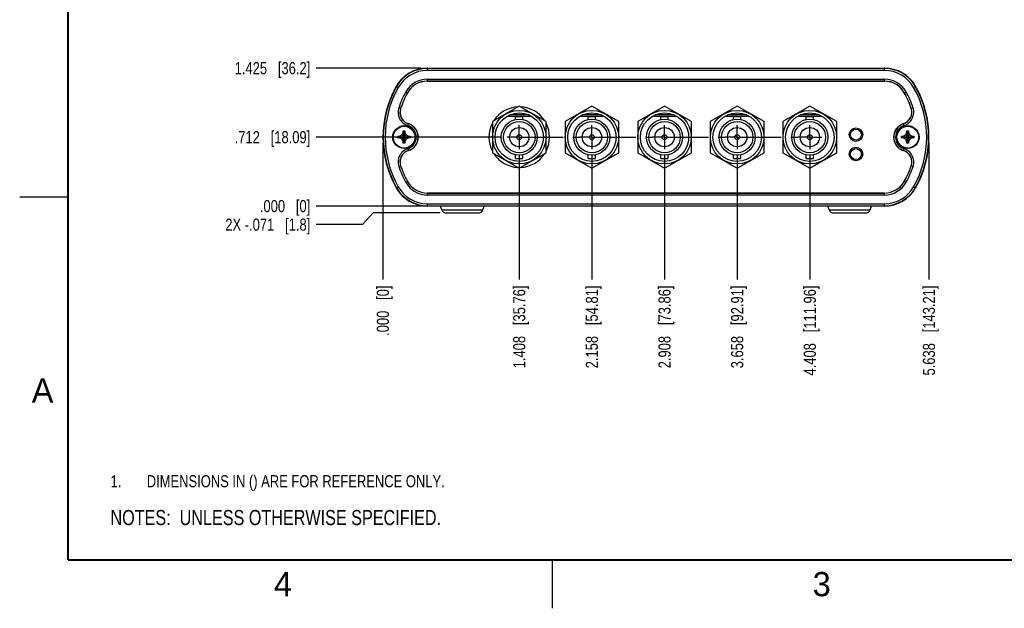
# Model space of a CAD drawing. Header units: inches. Extents: x 0 to 22, y 0 to 17.
# Tile 1 of 10: x 0 to 10.2, y 0 to 6.1. Entities that reach past the tile are written whole.
import ezdxf

# ---------------------------------------------------------------- set-up
doc = ezdxf.new("R2010")
doc.units = ezdxf.units.IN
doc.header["$LTSCALE"] = 1.21
doc.header["$MEASUREMENT"] = 0
doc.linetypes.add('CENTER', pattern=[0.6, 0.375, -0.075, 0.075, -0.075])
doc.layers.get('0').update_dxf_attribs({"linetype": 'CONTINUOUS'})
for name, color, linetype in [('02___PRT_ALL_AXES', 7, 'CONTINUOUS'), ('DETAIL', 7, 'CONTINUOUS'), ('DIMENSIONS', 7, 'CONTINUOUS')]:
    doc.layers.add(name, color=color, linetype=linetype)
doc.styles.get("Standard").update_dxf_attribs({"font": 'txt', "width": 0.8})
doc.styles.add('TEXTSTYLE_2', font='txt')
doc.dimstyles.new('DIMSTYLE_1', dxfattribs={"dimtxt": 0.125, "dimasz": 0.18, "dimexe": 0.18, "dimexo": 0.0625, "dimgap": 0.09, "dimtad": 0, "dimtih": 1, "dimtoh": 1, "dimdec": 3, "dimzin": 4, "dimdsep": 46, "dimtxsty": 'STANDARD', "dimblk": '_FILLED', "dimblk1": '_FILLED', "dimblk2": '_FILLED', "dimcen": 0.09, "dimadec": 0, "dimazin": 0, "dimtp": 0.01, "dimtm": 0.01, "dimtfac": 1, "dimtdec": 3, "dimtofl": 0, "dimtmove": 0, "dimatfit": 3, "dimldrblk": '_FILLED', "dimfxl": 1, "dimtolj": 1, "dimtzin": 4, "dimarcsym": 0})

# ---------------------------------------------------------------- blocks, each defined once
blk = doc.blocks.new('*D0')
at = {"layer": 'DIMENSIONS', "color": 2, "linetype": 'CONTINUOUS'}
blk.add_line((4.146, 5.58), (3.062, 5.58), dxfattribs=at)
at = {"layer": 'DIMENSIONS', "color": 2, "linetype": 'CONTINUOUS', "insert": (3, 5.642), "char_height": 0.125, "width": 1.225, "attachment_point": 3, "line_spacing_factor": 0.9}
blk.add_mtext('1.425{\\Ftxt.shx;\\W1.000000;\\H0.125000; }[36.2]', dxfattribs=at)
blk = doc.blocks.new('_FILLED')
at = {"color": 0, "linetype": 'BYBLOCK'}
blk.add_solid([(0, 0), (-1, 0.174), (-1, -0.174)], dxfattribs=at)
blk = doc.blocks.new('*D1')
at = {"layer": 'DIMENSIONS', "color": 2, "linetype": 'CONTINUOUS'}
blk.add_line((4.146, 4.155), (3.062, 4.155), dxfattribs=at)
at = {"layer": 'DIMENSIONS', "color": 2, "linetype": 'CONTINUOUS', "insert": (3, 4.217), "char_height": 0.125, "width": 0.825, "attachment_point": 3, "line_spacing_factor": 0.9}
blk.add_mtext('.000{\\Ftxt.shx;\\W1.000000;\\H0.125000; }[0]', dxfattribs=at)
blk = doc.blocks.new('*D2')
at = {"layer": 'DIMENSIONS', "color": 2, "linetype": 'CONTINUOUS'}
blk.add_line((4.97, 4.867), (3.062, 4.867), dxfattribs=at)
at = {"layer": 'DIMENSIONS', "color": 2, "linetype": 'CONTINUOUS', "insert": (3, 4.929), "char_height": 0.125, "width": 1.225, "attachment_point": 3, "line_spacing_factor": 0.9}
blk.add_mtext('.712{\\Ftxt.shx;\\W1.000000;\\H0.125000; }[18.09]', dxfattribs=at)
blk = doc.blocks.new('*D3')
at = {"layer": 'DIMENSIONS', "color": 2, "linetype": 'CONTINUOUS'}
for p, q in [((3.651, 4.084), (3.54, 3.964)), ((4.342, 4.084), (3.651, 4.084)), ((3.54, 3.964), (3.062, 3.964))]:
    blk.add_line(p, q, dxfattribs=at)
at = {"layer": 'DIMENSIONS', "color": 2, "linetype": 'CONTINUOUS', "insert": (3, 4.026), "char_height": 0.125, "width": 1.425, "attachment_point": 3, "line_spacing_factor": 0.9}
blk.add_mtext('2X -.071{\\Ftxt.shx;\\W1.000000;\\H0.125000; }[1.8]', dxfattribs=at)
blk = doc.blocks.new('*D12')
at = {"layer": 'DIMENSIONS', "color": 2, "linetype": 'CONTINUOUS'}
blk.add_line((9.388, 4.805), (9.388, 3.396), dxfattribs=at)
at = {"layer": 'DIMENSIONS', "color": 2, "linetype": 'CONTINUOUS', "insert": (9.325, 3.334), "char_height": 0.125, "width": 1.425, "attachment_point": 3, "rotation": 90, "line_spacing_factor": 0.9}
blk.add_mtext('5.638{\\Ftxt.shx;\\W1.000000;\\H0.125000; }[143.21]', dxfattribs=at)
blk = doc.blocks.new('*D13')
at = {"layer": 'DIMENSIONS', "color": 2, "linetype": 'CONTINUOUS'}
blk.add_line((3.75, 4.805), (3.75, 3.396), dxfattribs=at)
at = {"layer": 'DIMENSIONS', "color": 2, "linetype": 'CONTINUOUS', "insert": (3.687, 3.334), "char_height": 0.125, "width": 0.825, "attachment_point": 3, "rotation": 90, "line_spacing_factor": 0.9}
blk.add_mtext('.000{\\Ftxt.shx;\\W1.000000;\\H0.125000; }[0]', dxfattribs=at)
blk = doc.blocks.new('*D14')
at = {"layer": 'DIMENSIONS', "color": 2, "linetype": 'CONTINUOUS'}
blk.add_line((5.158, 4.679), (5.158, 3.396), dxfattribs=at)
at = {"layer": 'DIMENSIONS', "color": 2, "linetype": 'CONTINUOUS', "insert": (5.095, 3.334), "char_height": 0.125, "width": 1.325, "attachment_point": 3, "rotation": 90, "line_spacing_factor": 0.9}
blk.add_mtext('1.408{\\Ftxt.shx;\\W1.000000;\\H0.125000; }[35.76]', dxfattribs=at)
blk = doc.blocks.new('*D15')
at = {"layer": 'DIMENSIONS', "color": 2, "linetype": 'CONTINUOUS'}
blk.add_line((5.908, 4.679), (5.908, 3.396), dxfattribs=at)
at = {"layer": 'DIMENSIONS', "color": 2, "linetype": 'CONTINUOUS', "insert": (5.845, 3.334), "char_height": 0.125, "width": 1.325, "attachment_point": 3, "rotation": 90, "line_spacing_factor": 0.9}
blk.add_mtext('2.158{\\Ftxt.shx;\\W1.000000;\\H0.125000; }[54.81]', dxfattribs=at)
blk = doc.blocks.new('*D16')
at = {"layer": 'DIMENSIONS', "color": 2, "linetype": 'CONTINUOUS'}
blk.add_line((6.658, 4.679), (6.658, 3.396), dxfattribs=at)
at = {"layer": 'DIMENSIONS', "color": 2, "linetype": 'CONTINUOUS', "insert": (6.595, 3.334), "char_height": 0.125, "width": 1.325, "attachment_point": 3, "rotation": 90, "line_spacing_factor": 0.9}
blk.add_mtext('2.908{\\Ftxt.shx;\\W1.000000;\\H0.125000; }[73.86]', dxfattribs=at)
blk = doc.blocks.new('*D17')
at = {"layer": 'DIMENSIONS', "color": 2, "linetype": 'CONTINUOUS'}
blk.add_line((7.408, 4.679), (7.408, 3.396), dxfattribs=at)
at = {"layer": 'DIMENSIONS', "color": 2, "linetype": 'CONTINUOUS', "insert": (7.345, 3.334), "char_height": 0.125, "width": 1.325, "attachment_point": 3, "rotation": 90, "line_spacing_factor": 0.9}
blk.add_mtext('3.658{\\Ftxt.shx;\\W1.000000;\\H0.125000; }[92.91]', dxfattribs=at)
blk = doc.blocks.new('*D18')
at = {"layer": 'DIMENSIONS', "color": 2, "linetype": 'CONTINUOUS'}
blk.add_line((8.158, 4.679), (8.158, 3.396), dxfattribs=at)
at = {"layer": 'DIMENSIONS', "color": 2, "linetype": 'CONTINUOUS', "insert": (8.095, 3.334), "char_height": 0.125, "width": 1.425, "attachment_point": 3, "rotation": 90, "line_spacing_factor": 0.9}
blk.add_mtext('4.408{\\Ftxt.shx;\\W1.000000;\\H0.125000; }[111.96]', dxfattribs=at)
blk = doc.blocks.new('NOTES_HEADER_BL0', base_point=(3.1215, 0.9375))
at = {"layer": 'DETAIL', "color": 2, "linetype": 'CONTINUOUS', "width": 0.8}
blk.add_text('NOTES:  UNLESS OTHERWISE SPECIFIED.', height=0.156, dxfattribs=at).set_placement((0.9375, 0.8595))
blk = doc.blocks.new('DIMS_REF_BL1', base_point=(3.125, 1.312))
at = {"layer": 'DETAIL', "color": 2, "linetype": 'CONTINUOUS', "width": 0.8}
for s, p in [('1.', (0.938, 1.25)), ('DIMENSIONS IN () ARE FOR REFERENCE ONLY.', (1.312, 1.25))]:
    blk.add_text(s, height=0.125, dxfattribs=at).set_placement(p)

msp = doc.modelspace()

# ---------------------------------------------------------------- linework, layer by layer
at = {"color": 7, "linetype": 'CONTINUOUS'}
for p, q in [((4.2089, 5.5559), (4.2089, 5.5795)), ((4.2089, 5.5795), (8.9288, 5.5795)), ((8.9288, 5.5759), (4.2089, 5.5759)), ((8.9288, 5.5559), (4.2089, 5.5559)), ((8.9288, 5.5559), (8.9288, 5.5796)), ((3.8874, 5.3916), (3.908, 5.38)), ((4.2089, 5.4444), (4.2089, 5.4652)), ((4.2089, 5.4652), (8.9288, 5.4652)), ((4.2089, 5.4452), (8.9288, 5.4452)), ((8.9288, 5.4444), (4.2089, 5.4444)), ((8.9288, 5.4444), (8.9288, 5.4652)), ((9.2297, 5.38), (9.2503, 5.3916)), ((3.987, 5.3355), (4.0051, 5.3253)), ((9.1325, 5.3253), (9.1507, 5.3355)), ((5.1578, 5.187), (4.8803, 5.0268)), ((5.4353, 5.0268), (5.1578, 5.187)), ((5.9078, 5.187), (5.6303, 5.0268)), ((6.1853, 5.0268), (5.9078, 5.187)), ((6.6578, 5.187), (6.3803, 5.0268)), ((6.9353, 5.0268), (6.6578, 5.187)), ((7.4078, 5.187), (7.1303, 5.0268)), ((7.6853, 5.0268), (7.4078, 5.187)), ((8.1578, 5.187), (7.8803, 5.0268)), ((8.4353, 5.0268), (8.1578, 5.187)), ((3.9136, 5.1702), (3.9333, 5.1636)), ((5.0355, 5.0845), (5.2802, 5.0845)), ((5.2557, 5.0965), (5.06, 5.0965)), ((5.7855, 5.0845), (6.0302, 5.0845)), ((6.0057, 5.0965), (5.81, 5.0965)), ((6.5355, 5.0845), (6.7802, 5.0845)), ((6.7557, 5.0965), (6.56, 5.0965)), ((7.2855, 5.0845), (7.5302, 5.0845)), ((7.5057, 5.0965), (7.31, 5.0965)), ((8.0355, 5.0845), (8.2802, 5.0845)), ((8.2557, 5.0965), (8.06, 5.0965)), ((9.2044, 5.1636), (9.2241, 5.1702)), ((4.0069, 4.9865), (4.0132, 5.0063)), ((4.8803, 5.0268), (4.8803, 4.7063)), ((5.1203, 5.0485), (5.1203, 5.0795)), ((5.1203, 5.0795), (5.1953, 5.0795)), ((5.1953, 5.0485), (5.1953, 5.0795)), ((5.4353, 4.7063), (5.4353, 5.0268)), ((5.6303, 5.0268), (5.6303, 4.7063)), ((5.8703, 5.0485), (5.8703, 5.0795)), ((5.8703, 5.0795), (5.9453, 5.0795)), ((5.9453, 5.0485), (5.9453, 5.0795)), ((6.1853, 4.7063), (6.1853, 5.0268)), ((6.3803, 5.0268), (6.3803, 4.7063)), ((6.6203, 5.0485), (6.6203, 5.0795)), ((6.6203, 5.0795), (6.6953, 5.0795)), ((6.6953, 5.0485), (6.6953, 5.0795)), ((6.9353, 4.7063), (6.9353, 5.0268)), ((7.1303, 5.0268), (7.1303, 4.7063)), ((7.3703, 5.0795), (7.4453, 5.0795)), ((7.3703, 5.0485), (7.3703, 5.0795)), ((7.4453, 5.0485), (7.4453, 5.0795)), ((7.6853, 4.7063), (7.6853, 5.0268)), ((7.8803, 5.0268), (7.8803, 4.7063)), ((8.1203, 5.0795), (8.1953, 5.0795)), ((8.1203, 5.0485), (8.1203, 5.0795)), ((8.1953, 5.0485), (8.1953, 5.0795)), ((8.4353, 4.7063), (8.4353, 5.0268)), ((9.1308, 4.9865), (9.1245, 5.0063)), ((3.9228, 4.876), (3.9463, 4.8896)), ((3.9463, 4.8896), (3.9598, 4.913)), ((3.9463, 4.8445), (3.9914, 4.8896)), ((3.9914, 4.8445), (3.9463, 4.8896)), ((3.9598, 4.913), (3.9598, 4.931)), ((3.9598, 4.803), (3.9778, 4.931)), ((3.9778, 4.803), (3.9598, 4.931)), ((3.9598, 4.931), (3.9778, 4.931)), ((3.9598, 4.821), (3.9778, 4.913)), ((3.9778, 4.821), (3.9598, 4.913)), ((3.9778, 4.931), (3.9778, 4.913)), ((3.9778, 4.913), (3.9914, 4.8896)), ((3.9914, 4.8896), (4.0148, 4.876)), ((9.1228, 4.876), (9.1463, 4.8896)), ((9.1463, 4.8896), (9.1598, 4.913)), ((9.1463, 4.8445), (9.1914, 4.8896)), ((9.1463, 4.8896), (9.1914, 4.8445)), ((9.1598, 4.931), (9.1778, 4.931)), ((9.1598, 4.913), (9.1598, 4.931)), ((9.1598, 4.803), (9.1778, 4.931)), ((9.1778, 4.803), (9.1598, 4.931)), ((9.1598, 4.821), (9.1778, 4.913)), ((9.1778, 4.821), (9.1598, 4.913)), ((9.1778, 4.931), (9.1778, 4.913)), ((9.1778, 4.913), (9.1914, 4.8896)), ((9.1914, 4.8896), (9.2148, 4.876)), ((3.9048, 4.858), (3.9048, 4.876)), ((3.9048, 4.876), (4.0328, 4.858)), ((3.9048, 4.876), (3.9228, 4.876)), ((3.9048, 4.858), (4.0328, 4.876)), ((3.9228, 4.858), (3.9048, 4.858)), ((3.9228, 4.876), (4.0148, 4.858)), ((3.9228, 4.858), (4.0148, 4.876)), ((3.9463, 4.8445), (3.9228, 4.858)), ((3.9598, 4.821), (3.9463, 4.8445)), ((3.9598, 4.803), (3.9598, 4.821)), ((3.9778, 4.803), (3.9598, 4.803)), ((3.9914, 4.8445), (3.9778, 4.821)), ((3.9778, 4.821), (3.9778, 4.803)), ((4.0148, 4.858), (3.9914, 4.8445)), ((4.0148, 4.876), (4.0328, 4.876)), ((4.0328, 4.858), (4.0148, 4.858)), ((4.0328, 4.876), (4.0328, 4.858)), ((9.1048, 4.858), (9.2328, 4.876)), ((9.1048, 4.876), (9.1228, 4.876)), ((9.1048, 4.876), (9.2328, 4.858)), ((9.1048, 4.858), (9.1048, 4.876)), ((9.1228, 4.858), (9.1048, 4.858)), ((9.1228, 4.858), (9.2148, 4.876)), ((9.1228, 4.876), (9.2148, 4.858)), ((9.1463, 4.8445), (9.1228, 4.858)), ((9.1598, 4.821), (9.1463, 4.8445)), ((9.1598, 4.803), (9.1598, 4.821)), ((9.1778, 4.803), (9.1598, 4.803)), ((9.1914, 4.8445), (9.1778, 4.821)), ((9.1778, 4.821), (9.1778, 4.803)), ((9.2148, 4.858), (9.1914, 4.8445)), ((9.2148, 4.876), (9.2328, 4.876)), ((9.2328, 4.858), (9.2148, 4.858)), ((9.2328, 4.876), (9.2328, 4.858)), ((4.0132, 4.7278), (4.0069, 4.7476)), ((4.8803, 4.7063), (5.1578, 4.5461)), ((5.1203, 4.6465), (5.1203, 4.6846)), ((5.1578, 4.5461), (5.4353, 4.7063)), ((5.1953, 4.6465), (5.1953, 4.6846)), ((5.6303, 4.7063), (5.9078, 4.5461)), ((5.8703, 4.6465), (5.8703, 4.6846)), ((5.9078, 4.5461), (6.1853, 4.7063)), ((5.9453, 4.6465), (5.9453, 4.6846)), ((6.3803, 4.7063), (6.6578, 4.5461)), ((6.6203, 4.6465), (6.6203, 4.6846)), ((6.6578, 4.5461), (6.9353, 4.7063)), ((6.6953, 4.6465), (6.6953, 4.6846)), ((7.1303, 4.7063), (7.4078, 4.5461)), ((7.3703, 4.6465), (7.3703, 4.6846)), ((7.4078, 4.5461), (7.6853, 4.7063)), ((7.4453, 4.6465), (7.4453, 4.6846)), ((7.8803, 4.7063), (8.1578, 4.5461)), ((8.1203, 4.6465), (8.1203, 4.6846)), ((8.1578, 4.5461), (8.4353, 4.7063)), ((8.1953, 4.6465), (8.1953, 4.6846)), ((9.1245, 4.7278), (9.1308, 4.7476)), ((5.1203, 4.6465), (5.1953, 4.6465)), ((5.8703, 4.6465), (5.9453, 4.6465)), ((6.6203, 4.6465), (6.6953, 4.6465)), ((7.3703, 4.6465), (7.4453, 4.6465)), ((8.1203, 4.6465), (8.1953, 4.6465)), ((3.9136, 4.5638), (3.9333, 4.5704)), ((9.2044, 4.5704), (9.2241, 4.5638)), ((3.987, 4.3986), (4.0051, 4.4088)), ((9.1325, 4.4088), (9.1507, 4.3986)), ((3.8874, 4.3425), (3.908, 4.3541)), ((4.2089, 4.2689), (4.2089, 4.2897)), ((4.2089, 4.2897), (8.9288, 4.2897)), ((8.9288, 4.2889), (4.2089, 4.2889)), ((8.9288, 4.2689), (8.9288, 4.2897)), ((9.2297, 4.3541), (9.2503, 4.3425)), ((8.9288, 4.2689), (4.2089, 4.2689)), ((4.2089, 4.1545), (4.2089, 4.1782)), ((4.2089, 4.1782), (8.9288, 4.1782)), ((8.9288, 4.1545), (8.9288, 4.1782)), ((4.2089, 4.1582), (8.9288, 4.1582)), ((8.9288, 4.1545), (4.2089, 4.1545)), ((4.357, 4.1167), (4.3435, 4.1545)), ((4.357, 4.1167), (4.7807, 4.1167)), ((4.4041, 4.0835), (4.7336, 4.0835)), ((4.7807, 4.1167), (4.7942, 4.1545)), ((8.357, 4.1167), (8.3435, 4.1545)), ((8.357, 4.1167), (8.7807, 4.1167)), ((8.4041, 4.0835), (8.7336, 4.0835)), ((8.7807, 4.1167), (8.7942, 4.1545))]:
    msp.add_line(p, q, dxfattribs=at)
at = {"color": 2, "linetype": 'CONTINUOUS'}
for p, q in [((0, 4.25), (0.5, 4.25)), ((5.5, 0), (5.5, 0.5))]:
    msp.add_line(p, q, dxfattribs=at)
at = {"color": 7, "linetype": 'CONTINUOUS', "const_width": 0.02}
for points in [[(0.5, 16.5), (0.5, 0.5)], [(0.5, 0.5), (21.5, 0.5)]]:
    msp.add_lwpolyline(points, dxfattribs=at)
at = {"color": 7, "linetype": 'CONTINUOUS'}
for centre, radius in [((5.1578, 4.8665), 0.2765), ((5.1578, 4.8665), 0.25), ((5.9078, 4.8665), 0.2765), ((5.9078, 4.8665), 0.25), ((6.6578, 4.8665), 0.2765), ((6.6578, 4.8665), 0.25), ((7.4078, 4.8665), 0.2765), ((7.4078, 4.8665), 0.25), ((8.1578, 4.8665), 0.2765), ((8.1578, 4.8665), 0.25), ((3.9688, 4.867), 0.1173), ((5.1578, 4.8665), 0.1857), ((5.1578, 4.8665), 0.1625), ((5.9078, 4.8665), 0.1857), ((5.9078, 4.8665), 0.1625), ((6.6578, 4.8665), 0.1857), ((6.6578, 4.8665), 0.1625), ((7.4078, 4.8665), 0.1857), ((7.4078, 4.8665), 0.1625), ((8.1578, 4.8665), 0.1857), ((8.1578, 4.8665), 0.1625), ((9.1688, 4.867), 0.1173), ((3.9688, 4.867), 0.1135), ((3.9688, 4.867), 0.1125), ((5.1578, 4.8665), 0.1), ((5.1578, 4.8665), 0.025), ((5.9078, 4.8665), 0.1), ((5.9078, 4.8665), 0.025), ((6.6578, 4.8665), 0.1), ((6.6578, 4.8665), 0.025), ((7.4078, 4.8665), 0.1), ((7.4078, 4.8665), 0.025), ((8.1578, 4.8665), 0.1), ((8.1578, 4.8665), 0.025), ((8.6338, 4.8925), 0.07), ((8.6338, 4.8925), 0.056), ((9.1688, 4.867), 0.1135), ((9.1688, 4.867), 0.1125), ((8.6338, 4.6925), 0.07), ((8.6338, 4.6925), 0.056)]:
    msp.add_circle(centre, radius, dxfattribs=at)
for centre, radius, start, end in [((4.2089, 5.2105), 0.369, 90, 150.61246), ((4.2089, 5.2105), 0.3653, 90, 150.61246), ((4.2089, 5.2105), 0.3453, 90, 150.61246), ((8.9288, 5.2105), 0.369, 29.38754, 90), ((8.9288, 5.2105), 0.3653, 29.38754, 90), ((8.9288, 5.2105), 0.3453, 29.38754, 90), ((4.8188, 4.867), 1.069, 150.61246, 209.38754), ((4.8188, 4.867), 1.0653, 150.61246, 209.38754), ((4.2089, 5.2105), 0.2547, 90, 150.61246), ((4.2089, 5.2105), 0.2347, 90, 150.61246), ((4.2089, 5.2105), 0.2339, 90, 150.61246), ((8.9288, 5.2105), 0.2547, 29.38754, 90), ((8.9288, 5.2105), 0.2347, 29.38754, 90), ((8.9288, 5.2105), 0.2339, 29.38754, 90), ((8.3188, 4.867), 1.0653, 330.61246, 29.38754), ((8.3188, 4.867), 1.069, 330.61246, 29.38754), ((4.8188, 4.867), 1.0453, 150.61246, 209.38754), ((4.8188, 4.867), 0.9547, 150.61246, 161.48143), ((4.8188, 4.867), 0.9347, 150.61246, 161.48143), ((4.8188, 4.867), 0.9339, 150.61246, 161.48143), ((8.3188, 4.867), 0.9339, 18.51857, 29.38754), ((8.3188, 4.867), 0.9347, 18.51857, 29.38754), ((8.3188, 4.867), 0.9547, 18.51857, 29.38754), ((8.3188, 4.867), 1.0453, 330.61246, 29.38754), ((4.0508, 5.1243), 0.1447, 161.48143, 252.33291), ((4.0508, 5.1243), 0.1247, 161.48143, 252.33291), ((4.0508, 5.1243), 0.1239, 161.48143, 252.33291), ((5.1578, 4.8665), 0.3125, 92.62737, 147.37258), ((5.1578, 4.8665), 0.3125, 32.62742, 87.37263), ((9.0869, 5.1243), 0.1239, 287.66709, 18.51857), ((9.0869, 5.1243), 0.1247, 287.66709, 18.51857), ((9.0869, 5.1243), 0.1447, 287.66709, 18.51857), ((3.9688, 4.867), 0.1253, 287.66709, 72.33291), ((3.9688, 4.867), 0.1453, 287.66709, 72.33291), ((3.9688, 4.867), 0.1461, 287.66709, 72.33291), ((5.1578, 4.8665), 0.3125, 152.62746, 207.37254), ((5.1578, 4.8665), 0.3125, 332.62746, 27.37254), ((9.1688, 4.867), 0.1461, 107.66709, 252.33291), ((9.1688, 4.867), 0.1453, 107.66709, 252.33291), ((9.1688, 4.867), 0.1253, 107.66709, 252.33291), ((4.0508, 4.6098), 0.1447, 107.66709, 198.51857), ((4.0508, 4.6098), 0.1247, 107.66709, 198.51857), ((4.0508, 4.6098), 0.1239, 107.66709, 198.51857), ((5.1578, 4.8665), 0.3125, 212.62742, 267.37263), ((5.1578, 4.8665), 0.3125, 272.62737, 327.37258), ((9.0869, 4.6098), 0.1239, 341.48143, 72.33291), ((9.0869, 4.6098), 0.1247, 341.48143, 72.33291), ((9.0869, 4.6098), 0.1447, 341.48143, 72.33291), ((4.8188, 4.867), 0.9547, 198.51857, 209.38754), ((4.8188, 4.867), 0.9347, 198.51857, 209.38754), ((4.8188, 4.867), 0.9339, 198.51857, 209.38754), ((8.3188, 4.867), 0.9339, 330.61246, 341.48143), ((8.3188, 4.867), 0.9347, 330.61246, 341.48143), ((8.3188, 4.867), 0.9547, 330.61246, 341.48143), ((4.2089, 4.5235), 0.2547, 209.38754, 270), ((4.2089, 4.5235), 0.2347, 209.38754, 270), ((4.2089, 4.5235), 0.2339, 209.38754, 270), ((8.9288, 4.5235), 0.2339, 270, 330.61246), ((8.9288, 4.5235), 0.2347, 270, 330.61246), ((8.9288, 4.5235), 0.2547, 270, 330.61246), ((4.2089, 4.5235), 0.369, 209.38754, 270), ((4.2089, 4.5235), 0.3653, 209.38754, 270), ((4.2089, 4.5235), 0.3453, 209.38754, 270), ((8.9288, 4.5235), 0.3453, 270, 330.61246), ((8.9288, 4.5235), 0.3653, 270, 330.61246), ((8.9288, 4.5235), 0.369, 270, 330.61246), ((4.4041, 4.1335), 0.05, 199.65382, 270), ((4.7336, 4.1335), 0.05, 270, 340.34618), ((8.4041, 4.1335), 0.05, 199.65382, 270), ((8.7336, 4.1335), 0.05, 270, 340.34618)]:
    msp.add_arc(centre, radius, start, end, dxfattribs=at)
at = {"layer": '02___PRT_ALL_AXES', "color": 7, "linetype": 'CENTER'}
for p, q in [((5.1578, 4.8665), (5.1578, 4.9916)), ((5.9078, 4.8665), (5.9078, 4.9916)), ((6.6578, 4.8665), (6.6578, 4.9916)), ((7.4078, 4.8665), (7.4078, 4.9916)), ((8.1578, 4.8665), (8.1578, 4.9916)), ((5.1578, 4.8665), (5.0327, 4.8665)), ((5.1578, 4.8665), (5.1578, 4.7414)), ((5.1578, 4.8665), (5.7827, 4.8665)), ((5.9078, 4.8665), (5.7827, 4.8665)), ((5.9078, 4.8665), (5.9078, 4.7414)), ((5.9078, 4.8665), (6.5327, 4.8665)), ((6.6578, 4.8665), (6.5327, 4.8665)), ((6.6578, 4.8665), (6.6578, 4.7414)), ((6.6578, 4.8665), (7.2827, 4.8665)), ((7.4078, 4.8665), (7.2827, 4.8665)), ((7.4078, 4.8665), (8.0327, 4.8665)), ((7.4078, 4.8665), (7.4078, 4.7414)), ((8.1578, 4.8665), (8.0327, 4.8665)), ((8.1578, 4.8665), (8.2829, 4.8665)), ((8.1578, 4.8665), (8.1578, 4.7414))]:
    msp.add_line(p, q, dxfattribs=at)

# ---------------------------------------------------------------- block references
at = {"layer": 'DETAIL', "color": 2, "linetype": 'CONTINUOUS'}
for name, p in [('DIMS_REF_BL1', (3.1251, 1.3124)), ('NOTES_HEADER_BL0', (3.1215, 0.9375))]:
    msp.add_blockref(name, p, dxfattribs=at)

# ---------------------------------------------------------------- texts
at = {"color": 2, "linetype": 'CONTINUOUS', "char_height": 0.25, "width": 0.25, "attachment_point": 1, "line_spacing_factor": 0.9, "style": 'TEXTSTYLE_2'}
for s, insert in [('A', (0.125, 2.375)), ('4', (2.625, 0.375)), ('3', (8.1875, 0.375))]:
    msp.add_mtext(s, dxfattribs=dict(at, insert=insert))

# ---------------------------------------------------------------- dimensions: what is measured, and where the dimension line sits
at = {"layer": 'DIMENSIONS', "color": 2, "linetype": 'CONTINUOUS'}
for feature_location, offset, dtype, origin, picture, middle in [((4.1464, 5.5795), (-1.0841, 0), 0, (4.2089, 4.1545), '*D0', (2.0873, 5.5795)), ((4.9702, 4.8665), (-1.9079, 0), 0, (5.0327, 4.1545), '*D2', (2.1373, 4.8665)), ((3.749839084, 4.8045386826), (0, -1.4085), 1, (3.749839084, 4.8670386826), '*D13', (3.861857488, 2.6975395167)), ((9.3879, 4.8045), (0, -1.4085), 1, (3.7498, 4.867), '*D12', (9.5447, 2.3528)), ((5.1578, 4.6789), (0, -1.2829), 1, (3.7498, 4.7414), '*D14', (5.2923, 2.4028)), ((5.9078, 4.6789), (0, -1.2829), 1, (3.7498, 4.7414), '*D15', (6.0423, 2.4028)), ((6.6578, 4.6789), (0, -1.2829), 1, (3.7498, 4.7414), '*D16', (6.7923, 2.4028)), ((7.4078, 4.6789), (0, -1.2829), 1, (3.7498, 4.7414), '*D17', (7.5423, 2.4028)), ((8.1578, 4.6789), (0, -1.2829), 1, (3.7498, 4.7414), '*D18', (8.3147, 2.3528)), ((4.1464232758, 4.1545301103), (-1.0840872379, 0), 0, (4.2089232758, 4.1545301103), '*D1', (2.3373360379, 4.1545301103))]:
    dim = msp.add_ordinate_dim(feature_location=feature_location, offset=offset, dtype=dtype, origin=origin, dimstyle='DIMSTYLE_1', dxfattribs=at)
    dim.commit()
    dim.dimension.update_dxf_attribs({"geometry": picture, "text_midpoint": middle})
dim = msp.add_ordinate_dim(feature_location=(4.3416, 4.0835), offset=(-1.2792, -0.1198), dtype=0, origin=(4.4041, 4.1545), text='2X -<>', dimstyle='DIMSTYLE_1', dxfattribs=at)
dim.commit()
dim.dimension.update_dxf_attribs({"geometry": '*D3', "text_midpoint": (2.0373, 3.9637)})

doc.saveas('drawing.dxf')
